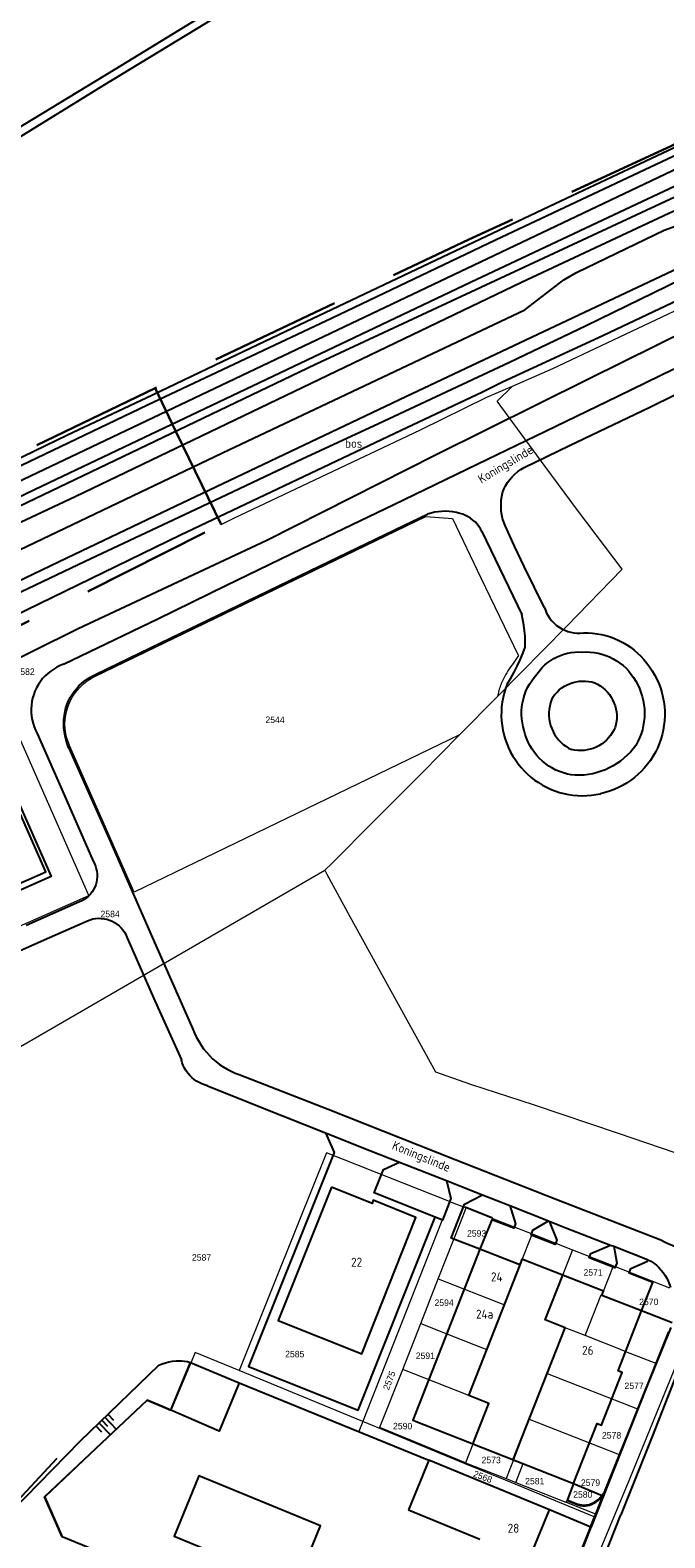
# Model space of a CAD drawing. Header units: metres. Extents: x 233874 to 239264, y 443832 to 448222.
# Tile 139 of 195: x 236798 to 236975, y 445912 to 446332. Entities that reach past the tile are written whole.
import ezdxf
from ezdxf.enums import TextEntityAlignment as Align

# ---------------------------------------------------------------- set-up
doc = ezdxf.new("R2010")
doc.units = ezdxf.units.M
doc.header["$MEASUREMENT"] = 0
doc.linetypes.add('DGN3', pattern=[54.868356, 36.578904, -18.289452])
for name, color, linetype in [('CULTUURAANDUIDING', 253, 'Continuous'), ('Goud-kadastrale grenzen', 13, 'Continuous'), ('HOOFDGEBOUW', 4, 'Continuous'), ('HUISNUMMER', 253, 'Continuous'), ('INSTEEKSLOOT', 153, 'Continuous'), ('KANTVERH', 253, 'Continuous'), ('KNTGESLVERH', 253, 'Continuous'), ('MUUR', 253, 'Continuous'), ('OVERVBOUW', 253, 'Continuous'), ('OVLIJNOBJ', 253, 'Continuous'), ('RASTER', 253, 'Continuous'), ('STRAATNAAM', 253, 'Continuous'), ('TALUD', 253, 'Continuous'), ('TALUDLIJN', 253, 'Continuous'), ('TUSSENMUUR', 253, 'Continuous')]:
    doc.layers.add(name, color=color, linetype=linetype)
for name, color, linetype, lineweight in [('G01 kadestrale perceelsgrens', 73, 'Continuous', 0), ('G02 kadestrale sectiegrens', 73, 'DGN3', 30), ('Z01 perceelnummer', 73, 'Continuous', 13)]:
    doc.layers.add(name, color=color, linetype=linetype, lineweight=lineweight)
doc.styles.get("Standard").update_dxf_attribs({"font": 'iso.shx'})
doc.styles.add('Styledgn001', font='dgn001.shx')

# ---------------------------------------------------------------- blocks, each defined once
blk = doc.blocks.new('TA', base_point=(75009.5, 300012))
for p, q in [((75009.5, 300012.5), (75010, 300012.5)), ((75009.5, 300012.25), (75010.5, 300012.25)), ((75009.5, 300012), (75010, 300012)), ((75009.5, 300011.75), (75010.5, 300011.75)), ((75009.5, 300011.5), (75010, 300011.5))]:
    blk.add_line(p, q)
blk = doc.blocks.new('A$C1532452F')
at = {"layer": 'G01 kadestrale perceelsgrens'}
for p, q in [((236928.682, 446228.766), (236932.99, 446233.016)), ((236838.356, 446219.946), (236839.11, 446220.34)), ((236816.518, 446152.083), (236908.85, 446196.67)), ((236934.572, 446158.063), (236934.657, 446157.886)), ((236815.54, 446151.566), (236816.518, 446152.083)), ((236809.458, 446132.893), (236809.142, 446133.667)), ((236880.633, 446098.113), (236882.555, 446099.949)), ((236758.547, 446027.517), (236880.633, 446098.113)), ((236887.594, 446085.231), (236911.528, 446041.916)), ((236881.113, 446019.362), (236873.337, 446000)), ((236915.397, 446005.84), (236881.113, 446019.362)), ((236915.397, 446005.84), (236913.099, 446000)), ((236915.397, 446005.84), (236920.052, 446004.014)), ((236918.473, 446000), (236920.052, 446004.014)), ((236920.052, 446004.014), (236930.284, 446000)), ((236873.337, 446000), (236856.745, 445958.687)), ((236912.275, 445984.249), (236918.473, 446000)), ((236930.284, 446000), (236938.41, 445996.812)), ((236938.41, 445996.812), (236949.739, 445992.368)), ((236949.739, 445992.368), (236961.157, 445987.889)), ((236958.378, 445980.819), (236961.157, 445987.889)), ((236961.157, 445987.889), (236976.775, 445981.762)), ((236907.38, 445971.807), (236912.275, 445984.249)), ((236912.275, 445984.249), (236930.705, 445977.001)), ((236930.705, 445977.001), (236925.813, 445964.571)), ((236953.225, 445968.447), (236957.66, 445979.762)), ((236902.35, 445959.023), (236907.38, 445971.807)), ((236947.654, 445970.618), (236942.658, 445957.892)), ((236953.225, 445968.447), (236947.654, 445970.618)), ((236964.518, 445964.046), (236953.225, 445968.447)), ((236972.923, 445960.752), (236976.484, 445969.625)), ((236925.813, 445964.571), (236920.776, 445951.773)), ((236856.745, 445958.687), (236844.521, 445963.712)), ((236964.518, 445964.046), (236972.923, 445960.752)), ((236967.811, 445948.017), (236972.923, 445960.752)), ((236891.261, 445944.497), (236856.745, 445958.687)), ((236920.776, 445951.773), (236902.35, 445959.023)), ((236942.658, 445957.892), (236937.652, 445945.14)), ((236942.658, 445957.892), (236967.811, 445948.017)), ((236920.776, 445951.773), (236926.411, 445949.556)), ((236926.411, 445949.556), (236919.908, 445933.037)), ((236891.261, 445944.497), (236890.163, 445941.705)), ((236919.801, 445932.764), (236891.261, 445944.497)), ((236937.652, 445945.14), (236933.216, 445933.84)), ((236937.652, 445945.14), (236962.708, 445935.303)), ((236954.641, 445915.197), (236890.163, 445941.705)), ((236958.542, 445924.921), (236962.708, 445935.303)), ((236930.989, 445928.165), (236919.801, 445932.764)), ((236919.908, 445933.037), (236931.166, 445928.618)), ((236933.216, 445933.84), (236931.166, 445928.618)), ((236933.216, 445933.84), (236935.937, 445932.772)), ((236933.878, 445927.553), (236935.937, 445932.772)), ((236955.758, 445917.982), (236930.989, 445928.165)), ((236931.166, 445928.618), (236933.878, 445927.553)), ((236933.878, 445927.553), (236947.869, 445922.055)), ((236948.214, 445922.673), (236947.869, 445922.055)), ((236956.098, 445918.83), (236958.542, 445924.921)), ((236947.869, 445922.055), (236947.971, 445922.021)), ((236947.971, 445922.021), (236956.098, 445918.83)), ((236954.641, 445915.197), (236955.758, 445917.982)), ((236955.758, 445917.982), (236956.098, 445918.83)), ((236954.641, 445915.197), (236941.189, 445881.675))]:
    blk.add_line(p, q, dxfattribs=at)
at = {"layer": 'G01 kadestrale perceelsgrens', "flags": 128}
for points in [[(236839.11, 446220.34), (236878.076, 446238.984), (237000, 446295.78), (237000.545, 446296.034), (237027.865, 446308.967), (237053.088, 446320.947), (237088.223, 446337.184), (237106.888, 446345.475)], [(236932.99, 446233.016), (236944.187, 446237.869), (236988.29, 446258.727), (237000, 446264.282), (237004.648, 446266.488), (237025.926, 446276.355)], [(236851.782, 446194.456), (236855.312, 446196.157), (236907.285, 446220.825), (236925.818, 446229.907), (236932.99, 446233.016)], [(236963.506, 446181.939), (236951.399, 446198.094), (236942.065, 446210.59), (236928.682, 446228.766)], [(236389.621, 446000), (236394.594, 446002.56), (236417.433, 446014.369), (236479.709, 446044.945), (236535.146, 446072.132), (236671.665, 446139.442), (236797.763, 446200.557), (236838.356, 446219.946)], [(236908.85, 446196.67), (236916.198, 446196.098), (236924.172, 446179.616), (236934.572, 446158.063)], [(236928.763, 446146.501), (236948.025, 446166.005), (236963.506, 446181.939)], [(236934.657, 446157.886), (236933.302, 446156.027), (236932.01, 446154.189)], [(236918.177, 446135.808), (236928.711, 446146.449), (236928.763, 446146.501)], [(236780.759, 446075.987), (236814.859, 446091.098), (236791.491, 446144.096)], [(236918.177, 446135.808), (236827.483, 446092.039), (236809.458, 446132.893)], [(236882.555, 446099.949), (236894.438, 446111.851), (236907.563, 446125.085), (236918.177, 446135.808)], [(236880.633, 446098.113), (236881.212, 446096.963), (236887.594, 446085.231)], [(236911.528, 446041.916), (236914.361, 446040.948), (236921.508, 446038.428), (236938.766, 446032.842), (236962.47, 446024.817), (236986.089, 446016.731), (236987.811, 446016.161)], [(236913.099, 446000), (236891.364, 445944.759), (236891.261, 445944.497)], [(236938.41, 445996.812), (236935.189, 445988.641), (236935.273, 445988.608), (236930.705, 445977.001)], [(236949.739, 445992.368), (236942.063, 445972.813), (236947.654, 445970.618)], [(236957.66, 445979.762), (236957.922, 445979.659), (236958.378, 445980.819)], [(236984.72, 445975.21), (236979.797, 445963.234), (236965.569, 445928.409), (236948.432, 445887.09), (236941.079, 445869.227)], [(236907.38, 445971.807), (236914.654, 445968.951), (236922.151, 445966.008), (236925.813, 445964.571)], [(236844.521, 445963.712), (236837.807, 445947.741), (236835.663, 445948.648), (236831.216, 445950.531), (236802.633, 445923.522), (236807.527, 445912.463), (236819.144, 445907.667), (236820.442, 445907.143), (236818.037, 445901.39), (236930.555, 445855.175)], [(236919.908, 445933.037), (236903.242, 445939.881), (236895.99, 445942.859), (236896.017, 445942.928), (236902.35, 445959.023)], [(236962.708, 445935.303), (236965.272, 445941.691), (236967.811, 445948.017)], [(236958.542, 445924.921), (236957.438, 445923.427), (236956.917, 445922.913), (236955.726, 445921.993), (236954.315, 445921.373), (236952.766, 445921.159), (236951.27, 445921.439), (236948.214, 445922.673)]]:
    blk.add_lwpolyline(points, dxfattribs=at)
blk.add_lwpolyline([(236809.142, 446133.667, -0.3665668), (236815.54, 446151.566)], format="xyb", dxfattribs=at)
at = {"layer": 'G01 kadestrale perceelsgrens'}
for centre, major_axis, end_param in [((236955.486, 446139.148), (-23.476, 15.041), 0.1798517), ((236946.901, 446143.034), (-17.203, 6.713), 0.1831812)]:
    blk.add_ellipse(centre, major_axis=major_axis, ratio=1, start_param=0, end_param=end_param, dxfattribs=at)
at = {"layer": 'G02 kadestrale sectiegrens'}
for p, q in [((236833.297, 446232.401), (236839.11, 446220.34)), ((236839.11, 446220.34), (236851.782, 446194.456)), ((236716.432, 446126.569), (236851.782, 446194.456))]:
    blk.add_line(p, q, dxfattribs=at)
at = {"layer": 'G02 kadestrale sectiegrens', "flags": 128}
for points in [[(237074.155, 446359.165), (237074.981, 446357.265), (237036.679, 446329.271), (236977.132, 446299.824), (236920.804, 446273.854), (236833.297, 446232.401)], [(236833.297, 446232.401), (236774.558, 446204.197), (236708.716, 446172.488)]]:
    blk.add_lwpolyline(points, dxfattribs=at)
at = {"layer": 'G01 kadestrale perceelsgrens', "style": 'Styledgn001'}
for s, rotation, p in [('2575', 68.85087, (236898.611, 445955.942)), ('2568', 339.31647, (236924.685, 445929.113))]:
    blk.add_text(s, height=1.8, rotation=rotation, dxfattribs=at).set_placement(p, align=Align.MIDDLE_CENTER)
at = {"layer": 'Z01 perceelnummer', "linetype": 'Continuous', "lineweight": 13, "style": 'Styledgn001'}
for s, p in [('2582', (236797.074, 446153.426)), ('2544', (236866.765, 446140.029)), ('2584', (236820.783, 446085.908)), ('2593', (236922.961, 445996.913)), ('2587', (236846.267, 445990.222)), ('2571', (236955.443, 445986.052)), ('2594', (236913.895, 445977.619)), ('2570', (236970.955, 445977.84)), ('2585', (236872.26, 445963.301)), ('2591', (236908.67, 445962.836)), ('2577', (236966.879, 445954.456)), ('2590', (236902.342, 445943.232)), ('2578', (236960.597, 445940.658)), ('2573', (236927.027, 445933.783)), ('2581', (236939.179, 445927.89)), ('2579', (236954.728, 445927.478)), ('2580', (236952.566, 445924.183))]:
    blk.add_text(s, height=1.8, dxfattribs=at).set_placement(p, align=Align.MIDDLE_CENTER)

msp = doc.modelspace()

# ---------------------------------------------------------------- linework, layer by layer
at = {"layer": 'HOOFDGEBOUW'}
for p, q in [((236909.6, 445933.72), (236903.93, 445919.93)), ((236943.27, 445919.87), (236909.6, 445933.72)), ((236903.93, 445919.93), (236923.9, 445911.72)), ((236926.3, 445878.58), (236943.27, 445919.87))]:
    msp.add_line(p, q, dxfattribs=at)
for points in [[(236793.91, 446120.05), (236793.12, 446119.7), (236786.52, 446134.68), (236769.97, 446127.38), (236786.3, 446090.38), (236802.83, 446097.68), (236794.66, 446116.22), (236795.45, 446116.56)], [(236882.51, 446009.81), (236867.68, 445972.66), (236890.94, 445963.38), (236906, 446001.37), (236894.15, 446006.14), (236893.8, 446005.28), (236882.51, 446009.81)], [(236923.9, 445992.5), (236905.19, 445944.84), (236950.02, 445927.24)], [(236968.94, 445975.34), (236957.92, 445979.66), (236958.38, 445980.82), (236935.62, 445989.77), (236934.98, 445988.14), (236923.9, 445992.5)], [(236950.02, 445927.24), (236956.6, 445943.92), (236957.76, 445943.47), (236963.57, 445958.19), (236962.4, 445958.65), (236968.94, 445975.34)], [(236837.73, 445947.7), (236843.21, 445960.95), (236856.79, 445955.33), (236851.2, 445941.82), (236837.73, 445947.7)], [(236872.52, 445898.58), (236879.44, 445915.44), (236845.55, 445929.38), (236838.62, 445912.52), (236872.52, 445898.58)]]:
    msp.add_lwpolyline(points, dxfattribs=at)
at = {"layer": 'INSTEEKSLOOT'}
for points in [[(236897.73, 446366.49), (236891.25, 446363.53), (236877.6, 446355.19), (236822.06, 446321.23), (236788.67, 446300.98), (236725.57, 446262.9), (236697.1, 446245.51)], [(236698.18, 446243.22), (236710.31, 446250.69), (236736.66, 446266.83), (236765.37, 446284.17), (236795.5, 446302.36), (236818.82, 446316.74), (236847.51, 446334.13), (236877.98, 446353), (236890.42, 446360.67), (236894.63, 446363.67), (236897.73, 446366.49)], [(237088.22, 446337.18), (237053.09, 446320.95), (237027.86, 446308.97), (237000.55, 446296.03), (237000, 446295.78), (236878.08, 446238.98), (236766.28, 446185.49), (236736.37, 446170.92), (236700.16, 446153.43), (236700.19, 446152.53), (236700.75, 446151.81), (236701.78, 446151.11), (236702.94, 446151.17), (236704.25, 446151.67), (236705.11, 446152.18), (236713.77, 446156.65), (236748.62, 446172.95), (236811.05, 446202.21), (236935.49, 446261.92), (236976.55, 446281.17), (237000, 446291.53), (237004.17, 446293.37), (237035.47, 446309.75), (237101.97, 446340.11)], [(236720.24, 446176.91), (236727.07, 446180.13), (236750.53, 446191.58), (236775.24, 446203.2), (236808.72, 446219.33), (236832.63, 446230.53), (236852, 446239.84), (236871.71, 446249.21), (236913.49, 446269.05), (236944.86, 446283.85), (236965.38, 446293.48), (237000, 446309.82), (237006.29, 446312.79), (237018.58, 446318.48), (237036.95, 446327), (237037.72, 446326.74), (237037.93, 446324.92)], [(237037.93, 446324.92), (237025.38, 446319.11), (237000, 446307.35), (236993.76, 446304.47), (236928.27, 446273.61), (236882.65, 446251.94), (236831.19, 446227.69), (236773.84, 446200.31), (236736.32, 446182.32), (236721.17, 446174.91)], [(237081.75, 446302.88), (237088.61, 446306.17), (237101.09, 446311.58), (237102.26, 446312.05), (237102.98, 446312.86), (237103.2, 446313.76), (237102.52, 446314.7), (237102.01, 446314.84), (237099.4, 446313.76), (237065.93, 446298.72), (237033.12, 446282.87), (237026.53, 446279.6), (237013.8, 446273.28), (237000, 446266.78), (236958.31, 446247.12), (236930.23, 446234.09), (236924.64, 446231.32), (236901.93, 446220.59), (236840.42, 446191.44), (236783.04, 446163.6), (236768.6, 446156.7), (236727.68, 446137.19), (236715.56, 446131.34)], [(236738.1, 446046.47), (236731.36, 446062.55), (236719.85, 446090.51), (236713.76, 446104.02), (236710.8, 446109.27), (236708.04, 446113.29), (236712.79, 446116.19), (236722.93, 446121.75), (236740.76, 446130.83), (236767.87, 446143.8), (236786.53, 446152.92), (236811.83, 446165.43), (236864.45, 446190.08), (236911.52, 446213.88), (236954.16, 446235.03), (237010.85, 446263.09)]]:
    msp.add_lwpolyline(points, dxfattribs=at)
at = {"layer": 'KANTVERH'}
for p, q in [((237047.49, 446326.25), (236693.11, 446157.84)), ((236962.33, 446230.19), (236978, 446237.8)), ((236971.22, 446227.15), (236994.27, 446238.45)), ((236942.16, 446220.41), (236962.33, 446230.19)), ((236948.87, 446216.45), (236971.22, 446227.15)), ((236926.02, 446212.62), (236942.16, 446220.41)), ((236936.19, 446210.34), (236948.87, 446216.45)), ((236899.86, 446200.01), (236926.02, 446212.62)), ((236874.1, 446187.63), (236899.86, 446200.01)), ((236902.69, 446194.12), (236909.29, 446197.27)), ((236879.14, 446182.78), (236902.69, 446194.12)), ((236924.44, 446192.51), (236935.54, 446169.34)), ((236853.23, 446177.53), (236874.1, 446187.63)), ((236859.15, 446173.18), (236879.14, 446182.78)), ((236834.09, 446168.16), (236853.23, 446177.53)), ((236834.92, 446161.48), (236859.15, 446173.18)), ((236807.81, 446155.5), (236834.09, 446168.16)), ((236817.1, 446152.78), (236834.92, 446161.48)), ((236938.99, 446151.8), (236941.27, 446154.58)), ((236800.46, 446136.18), (236807.33, 446120.62)), ((236809.28, 446132.14), (236820.75, 446106.22)), ((236807.33, 446120.62), (236816.05, 446100.63)), ((236820.75, 446106.22), (236832.16, 446080.33)), ((236812.24, 446089.29), (236797.37, 446082.73)), ((236803.92, 446079.38), (236813.79, 446083.7)), ((236783.77, 446070.44), (236803.92, 446079.38)), ((236825.48, 446079.45), (236833.27, 446061.73)), ((236832.16, 446080.33), (236843.88, 446053.83)), ((236833.27, 446061.73), (236840.65, 446045.27)), ((236856.8, 446041.15), (236881.56, 446031.49)), ((236847.92, 446038.04), (236869.11, 446029.55)), ((236881.56, 446031.49), (236917.01, 446017.51)), ((236869.11, 446029.55), (236880.84, 446024.91)), ((236880.84, 446024.91), (236893.23, 446020)), ((236893.23, 446020), (236901.5, 446016.76)), ((236901.5, 446016.76), (236914.55, 446011.65)), ((236917.01, 446017.51), (236944.91, 446006.58)), ((236914.55, 446011.65), (236918.3, 446010.18)), ((236918.3, 446010.18), (236924.57, 446007.71)), ((236924.57, 446007.71), (236932.27, 446004.67)), ((236944.91, 446006.58), (236974.35, 445995.1)), ((236932.27, 446004.67), (236943.04, 446000.41)), ((236943.04, 446000.41), (236943.18, 446000.36)), ((236943.18, 446000.36), (236947.86, 445998.51)), ((236947.86, 445998.51), (236960.33, 445993.67)), ((236960.33, 445993.67), (236961.2, 445993.33)), ((236961.2, 445993.33), (236970.59, 445989.68)), ((236970.59, 445989.68), (236970.75, 445989.6)), ((236977.5, 445971.99), (236968.94, 445975.34)), ((236977.09, 445970.75), (236970.56, 445954.51)), ((236980.66, 445962.61), (236971.95, 445940.38)), ((236970.56, 445954.51), (236963.2, 445936.08)), ((236971.95, 445940.38), (236963.21, 445918.49)), ((236963.2, 445936.08), (236954.87, 445915.21)), ((236950.02, 445927.24), (236957.97, 445923.93)), ((236954.83, 445915.12), (236943.27, 445919.87)), ((236950.64, 445886.98), (236963.21, 445918.49)), ((236954.83, 445915.12), (236944.61, 445889.37)), ((236954.87, 445915.21), (236954.83, 445915.12))]:
    msp.add_line(p, q, dxfattribs=at)
for points in [[(236500.25, 446058.02), (236504.01, 446059.92), (236514.32, 446065.05), (236544.55, 446080.25), (236573.83, 446094.67), (236608.21, 446111.55), (236640.14, 446127.2), (236667.84, 446140.54), (236688.29, 446150.76), (236724.89, 446168.28), (236744.01, 446177.55), (236801.79, 446205.23), (236885.14, 446244.75), (236921.25, 446261.97), (236967.67, 446283.81), (236999.17, 446298.53), (237000, 446298.92), (237025.45, 446310.8), (237048.17, 446321.5), (237070.17, 446331.86), (237083.3, 446338.07), (237101.73, 446346.93), (237105.35, 446348.75)], [(236735.67, 446158.58), (236774.58, 446177.39), (236852.1, 446214.38), (236920.86, 446246.86), (236936.44, 446254.24), (236947.32, 446262.57), (236950.77, 446264.66), (236967.36, 446272.59), (236975.3, 446276.41), (236980.64, 446278.43), (236986.73, 446280.38), (237000, 446284.87), (237003.23, 446285.96), (237005.46, 446286.71), (237009.85, 446288.81), (237027.19, 446296.82), (237065.41, 446314.81), (237096.61, 446329.45), (237108.97, 446335.28), (237111.13, 446336.42)], [(236903.27, 446230.07), (236940.07, 446247.44), (236982.42, 446267.42), (237000, 446275.68), (237004.35, 446277.73), (237032.47, 446290.88), (237075.04, 446310.74), (237110.7, 446327.53), (237114.41, 446329.42)], [(236504.61, 446036.69), (236576.53, 446072.51), (236643.68, 446105.33), (236689.84, 446127.71), (236714.37, 446139.63), (236716.7, 446140.66), (236719.28, 446141.7), (236732.47, 446146.2), (236742.06, 446149.62), (236745.78, 446151.02), (236755.04, 446155.42), (236767.29, 446161.2), (236770.71, 446163.07), (236772.06, 446163.9), (236775.82, 446166.68), (236781.39, 446171.18), (236783.9, 446173.14), (236786.02, 446174.39), (236790.03, 446176.27), (236808.75, 446185.13), (236835.21, 446197.73), (236903.27, 446230.07)], [(236930.54, 446204.28), (236931.03, 446205.21), (236931.59, 446206.09), (236932.22, 446206.94), (236932.91, 446207.73), (236933.65, 446208.48), (236934.45, 446209.16), (236935.3, 446209.78), (236936.19, 446210.34)], [(236930.89, 446194.14), (236930.52, 446195.1), (236930.22, 446196.1), (236929.99, 446197.11), (236929.84, 446198.14), (236929.77, 446199.17), (236929.77, 446200.21), (236929.85, 446201.24), (236930, 446202.27), (236930.23, 446203.28), (236930.54, 446204.28)], [(236918.32, 446197.52), (236917.33, 446197.77), (236916.33, 446197.96), (236915.31, 446198.07), (236914.29, 446198.11), (236913.27, 446198.08), (236912.26, 446197.98), (236911.25, 446197.82), (236910.26, 446197.58), (236909.29, 446197.27)], [(236924.44, 446192.51), (236924.05, 446193.23), (236923.6, 446193.91), (236923.09, 446194.55), (236922.53, 446195.14), (236921.92, 446195.68), (236921.27, 446196.17), (236920.58, 446196.6), (236919.85, 446196.97), (236919.09, 446197.28), (236918.32, 446197.52)], [(236941.84, 446171.4), (236939, 446177.03), (236936.23, 446182.7), (236933.52, 446188.4), (236930.89, 446194.14)], [(236941.84, 446171.4), (236942.13, 446170.56), (236942.49, 446169.75), (236942.92, 446168.97), (236943.42, 446168.23), (236943.98, 446167.55), (236944.59, 446166.91), (236945.27, 446166.33), (236945.99, 446165.81), (236946.75, 446165.36), (236947.55, 446164.97), (236948.38, 446164.66), (236949.23, 446164.43), (236950.11, 446164.26), (236950.99, 446164.18), (236951.88, 446164.17), (236952.76, 446164.25)], [(236936.51, 446160.25), (236936.53, 446161.78), (236936.48, 446163.31), (236936.35, 446164.83), (236936.15, 446166.35), (236935.88, 446167.85), (236935.54, 446169.34)], [(236952.76, 446164.25), (236954.03, 446164.24), (236955.3, 446164.16), (236956.56, 446164.01), (236957.81, 446163.78), (236959.04, 446163.48), (236960.25, 446163.11), (236961.44, 446162.67), (236962.6, 446162.15), (236963.73, 446161.57), (236964.82, 446160.93), (236965.88, 446160.22), (236966.88, 446159.45), (236967.84, 446158.62), (236968.76, 446157.73), (236969.61, 446156.8), (236970.41, 446155.81)], [(236931.51, 446149.95), (236932.5, 446151.59), (236933.42, 446153.26), (236934.29, 446154.97), (236935.09, 446156.7), (236935.83, 446158.47), (236936.51, 446160.25)], [(236941.27, 446154.58), (236942.01, 446155.29), (236942.79, 446155.96), (236943.62, 446156.56), (236944.49, 446157.1), (236945.4, 446157.57), (236946.34, 446157.97), (236947.31, 446158.31), (236948.3, 446158.57), (236949.31, 446158.76), (236950.33, 446158.87), (236951.36, 446158.91), (236952.38, 446158.88)], [(236952.38, 446158.88), (236953.5, 446158.92), (236954.62, 446158.88), (236955.73, 446158.76), (236956.84, 446158.57), (236957.92, 446158.29), (236958.99, 446157.94), (236960.02, 446157.52), (236961.03, 446157.02), (236961.99, 446156.46), (236962.92, 446155.82), (236963.79, 446155.12), (236964.62, 446154.37), (236965.39, 446153.55), (236966.1, 446152.68), (236966.74, 446151.77), (236967.32, 446150.81)], [(236807.81, 446155.5), (236806.86, 446155.13), (236805.94, 446154.68), (236805.05, 446154.17), (236804.21, 446153.59), (236803.41, 446152.95), (236802.67, 446152.25), (236801.97, 446151.49), (236801.34, 446150.69), (236800.77, 446149.84), (236800.27, 446148.95), (236799.83, 446148.03), (236799.47, 446147.07), (236799.18, 446146.09), (236798.96, 446145.09), (236798.83, 446144.08), (236798.76, 446143.05), (236798.78, 446142.03), (236798.87, 446141.01), (236799.04, 446140.01), (236799.29, 446139.01), (236799.61, 446138.04), (236800, 446137.09), (236800.46, 446136.18)], [(236970.41, 446155.81), (236971.21, 446154.76), (236971.94, 446153.66), (236972.61, 446152.52), (236973.2, 446151.34), (236973.74, 446150.13), (236974.2, 446148.89), (236974.58, 446147.63), (236974.9, 446146.34), (236975.14, 446145.04), (236975.31, 446143.73), (236975.4, 446142.41), (236975.41, 446141.09), (236975.35, 446139.77), (236975.21, 446138.46), (236974.99, 446137.15), (236974.7, 446135.86), (236974.34, 446134.59)], [(236808.21, 446142.4), (236808.47, 446143.38), (236808.8, 446144.34), (236809.19, 446145.28), (236809.64, 446146.19), (236810.16, 446147.06), (236810.74, 446147.9), (236811.37, 446148.69), (236812.06, 446149.44), (236812.79, 446150.14), (236813.58, 446150.78), (236814.4, 446151.38), (236815.27, 446151.91), (236816.17, 446152.38), (236817.1, 446152.78)], [(236931.51, 446149.95), (236931.05, 446148.73), (236930.67, 446147.48), (236930.36, 446146.22), (236930.12, 446144.94), (236929.95, 446143.64), (236929.86, 446142.34), (236929.85, 446141.04), (236929.92, 446139.74), (236930.06, 446138.45), (236930.27, 446137.16), (236930.56, 446135.89), (236930.93, 446134.64), (236931.36, 446133.41), (236931.87, 446132.21), (236932.45, 446131.04), (236933.09, 446129.91), (236933.8, 446128.82), (236934.57, 446127.77)], [(236936.25, 446137.01), (236935.95, 446138.09), (236935.72, 446139.18), (236935.58, 446140.29), (236935.51, 446141.41), (236935.52, 446142.53), (236935.61, 446143.64), (236935.77, 446144.75), (236936.01, 446145.84), (236936.33, 446146.91), (236936.72, 446147.96), (236937.19, 446148.98), (236937.72, 446149.96), (236938.33, 446150.9), (236938.99, 446151.8)], [(236967.32, 446150.81), (236967.89, 446149.78), (236968.38, 446148.72), (236968.8, 446147.62), (236969.15, 446146.5), (236969.42, 446145.36), (236969.62, 446144.2), (236969.74, 446143.03), (236969.78, 446141.86), (236969.75, 446140.69), (236969.63, 446139.52), (236969.44, 446138.36), (236969.18, 446137.22), (236968.83, 446136.09), (236968.42, 446135), (236967.93, 446133.93), (236967.37, 446132.9)], [(236809.28, 446132.14), (236808.85, 446133.22), (236808.5, 446134.33), (236808.22, 446135.46), (236808.02, 446136.61), (236807.9, 446137.77), (236807.86, 446138.93), (236807.9, 446140.09), (236808.02, 446141.25), (236808.21, 446142.4)], [(236950.48, 446124.55), (236949.37, 446124.69), (236948.27, 446124.91), (236947.18, 446125.21), (236946.12, 446125.58), (236945.09, 446126.02), (236944.09, 446126.54), (236943.13, 446127.12), (236942.22, 446127.77), (236941.35, 446128.48), (236940.53, 446129.24), (236939.77, 446130.07), (236939.06, 446130.94), (236938.42, 446131.86), (236937.84, 446132.83), (236937.34, 446133.83), (236936.9, 446134.86), (236936.54, 446135.93), (236936.25, 446137.01)], [(236967.37, 446132.9), (236966.63, 446131.92), (236965.83, 446130.99), (236964.97, 446130.12), (236964.06, 446129.29), (236963.1, 446128.53), (236962.1, 446127.83), (236961.05, 446127.18), (236959.97, 446126.61), (236958.86, 446126.1), (236957.71, 446125.66), (236956.54, 446125.29), (236955.35, 446124.99), (236954.15, 446124.77), (236952.93, 446124.62), (236951.71, 446124.55), (236950.48, 446124.55)], [(236974.34, 446134.59), (236973.9, 446133.35), (236973.38, 446132.14), (236972.8, 446130.96), (236972.14, 446129.82), (236971.43, 446128.71), (236970.65, 446127.65), (236969.81, 446126.64), (236968.91, 446125.67), (236967.95, 446124.76), (236966.95, 446123.91), (236965.9, 446123.11), (236964.8, 446122.38), (236963.67, 446121.72), (236962.49, 446121.12), (236961.29, 446120.59), (236960.05, 446120.13), (236958.79, 446119.74), (236957.51, 446119.42)], [(236934.57, 446127.77), (236935.37, 446126.76), (236936.24, 446125.8), (236937.15, 446124.89), (236938.12, 446124.04), (236939.14, 446123.24), (236940.2, 446122.51), (236941.3, 446121.83), (236942.44, 446121.22), (236943.61, 446120.68), (236944.81, 446120.2), (236946.03, 446119.79), (236947.28, 446119.46), (236948.54, 446119.2), (236949.82, 446119.01), (236951.1, 446118.89), (236952.39, 446118.85), (236953.68, 446118.88), (236954.97, 446118.99), (236956.25, 446119.17), (236957.51, 446119.42)], [(236816.05, 446100.63), (236816.41, 446099.96), (236816.7, 446099.27), (236816.92, 446098.54), (236817.08, 446097.81), (236817.16, 446097.06), (236817.17, 446096.3), (236817.1, 446095.55), (236816.97, 446094.81), (236816.76, 446094.08), (236816.48, 446093.38), (236816.14, 446092.71), (236815.74, 446092.07), (236815.28, 446091.47), (236814.76, 446090.92), (236814.19, 446090.43), (236813.58, 446089.99), (236812.93, 446089.61), (236812.24, 446089.29)], [(236813.79, 446083.7), (236814.49, 446084.04), (236815.22, 446084.32), (236815.98, 446084.52), (236816.75, 446084.65), (236817.52, 446084.71), (236818.31, 446084.69), (236819.08, 446084.6), (236819.85, 446084.44), (236820.59, 446084.21), (236821.31, 446083.91), (236822, 446083.54), (236822.65, 446083.11), (236823.26, 446082.62), (236823.82, 446082.07), (236824.33, 446081.48), (236824.78, 446080.84), (236825.16, 446080.16), (236825.48, 446079.45)], [(236843.88, 446053.83), (236844.35, 446052.67), (236844.88, 446051.54), (236845.47, 446050.45), (236846.13, 446049.39), (236846.86, 446048.37), (236847.64, 446047.4), (236848.47, 446046.47), (236849.36, 446045.6), (236850.3, 446044.78), (236851.29, 446044.02), (236852.32, 446043.32), (236853.39, 446042.67), (236854.49, 446042.1), (236855.63, 446041.59), (236856.8, 446041.15)], [(236847.92, 446038.04), (236847.12, 446038.27), (236846.34, 446038.56), (236845.6, 446038.92), (236844.88, 446039.34), (236844.2, 446039.81), (236843.57, 446040.34), (236842.98, 446040.93), (236842.44, 446041.56), (236841.96, 446042.24), (236841.54, 446042.95), (236841.18, 446043.7), (236840.88, 446044.47), (236840.65, 446045.27)], [(236914.55, 446011.65), (236915.82, 446006.66), (236913.44, 446000.61), (236911.41, 446001.42)], [(236923.9, 445992.5), (236915.91, 445995.63), (236919.57, 446005.06), (236924.57, 446007.71)], [(236932.27, 446004.67), (236933.85, 445999.58), (236933.34, 445998.34), (236927.18, 446000.72), (236923.9, 445992.5)], [(236943.18, 446000.36), (236945.36, 445995.05), (236944.89, 445993.79), (236938.15, 445996.44), (236938.68, 445997.79), (236943.04, 446000.41)], [(236961.2, 445993.33), (236962.06, 445988.66), (236961.52, 445987.35), (236954.39, 445990.15), (236954.84, 445991.28), (236960.33, 445993.67)], [(236974.35, 445995.1), (236975.52, 445994.49), (236976.73, 445993.95), (236977.96, 445993.48), (236979.22, 445993.08), (236980.49, 445992.74), (236981.79, 445992.48), (236983.1, 445992.29), (236984.41, 445992.17), (236985.73, 445992.12), (236987.05, 445992.15), (236988.37, 445992.24), (236989.68, 445992.42), (236990.98, 445992.66), (236992.26, 445992.97), (236993.53, 445993.35), (236994.77, 445993.81), (236995.98, 445994.33), (236997.17, 445994.91), (236998.32, 445995.56)], [(236968.94, 445975.34), (236972.06, 445983.24), (236965.48, 445985.8), (236965.98, 445987.16), (236970.63, 445989.19), (236970.75, 445989.6)], [(236970.75, 445989.6), (236971.56, 445989.14), (236972.34, 445988.61), (236973.08, 445988.03), (236973.77, 445987.4), (236974.41, 445986.72), (236974.99, 445985.99), (236975.53, 445985.22), (236976, 445984.41), (236976.41, 445983.57), (236976.76, 445982.71), (236977.05, 445981.81)], [(236950.02, 445927.24), (236948.19, 445922.5), (236951.3, 445921.26)], [(236951.3, 445921.26), (236951.92, 445921.12), (236952.57, 445921.04), (236953.21, 445921.03), (236953.85, 445921.1), (236954.48, 445921.24), (236955.09, 445921.44), (236955.68, 445921.72), (236956.23, 445922.05), (236956.74, 445922.45), (236957.2, 445922.89), (236957.61, 445923.39), (236957.97, 445923.93)]]:
    msp.add_lwpolyline(points, dxfattribs=at)
at = {"layer": 'KNTGESLVERH'}
for points in [[(236880.84, 446024.91), (236883.22, 446019.48), (236859.4, 445959.8), (236889.93, 445947.63), (236911.41, 446001.42)], [(236911.41, 446001.42), (236894.43, 446008.24), (236897.03, 446014.73), (236901.5, 446016.76)]]:
    msp.add_lwpolyline(points, dxfattribs=at)
at = {"layer": 'MUUR'}
msp.add_lwpolyline([(236820.36, 445907.07), (236807.42, 445912.4), (236802.49, 445923.49), (236831.11, 445950.48), (236835.54, 445948.62), (236837.73, 445947.7)], dxfattribs=at)
at = {"layer": 'OVERVBOUW'}
msp.add_lwpolyline([(236795.45, 446116.56), (236804.35, 446096.37), (236786.19, 446088.36), (236768.43, 446128.66), (236786.58, 446136.68), (236793.91, 446120.05)], dxfattribs=at)
at = {"layer": 'OVLIJNOBJ'}
msp.add_line((236777.42, 445903.69), (236806.06, 445934.29), dxfattribs=at)
for points in [[(236768.6, 446156.7), (236777.45, 446166.06), (236785.88, 446170.97), (236813.78, 446184.26), (236844.72, 446198.72), (236874.33, 446212.74), (236895.6, 446222.55), (236932.1, 446239.63), (236953.51, 446249.88), (236979.79, 446262.65), (237000, 446271.88), (237010.51, 446276.68), (237022.27, 446282.23), (237025.9, 446280.55), (237026.53, 446279.6)], [(236793.38, 445919.55), (236812.39, 445939.04), (236834.34, 445960.2)], [(236834.34, 445960.2), (236835.26, 445960.58), (236836.21, 445960.9), (236837.17, 445961.14), (236838.16, 445961.32), (236839.15, 445961.43)], [(236839.15, 445961.43), (236839.95, 445961.46), (236840.75, 445961.42), (236841.54, 445961.34), (236842.33, 445961.19), (236843.1, 445960.99)]]:
    msp.add_lwpolyline(points, dxfattribs=at)
at = {"layer": 'RASTER'}
for p, q in [((236927.35, 446001.18), (236919.74, 446004.19)), ((236856.79, 445955.33), (236909.6, 445933.72))]:
    msp.add_line(p, q, dxfattribs=at)
at = {"layer": 'TALUDLIJN'}
for points in [[(236944.25, 446146.42), (236944.79, 446147.11), (236945.38, 446147.76), (236946.02, 446148.36), (236946.72, 446148.9), (236947.45, 446149.37), (236948.23, 446149.79), (236949.04, 446150.14), (236949.87, 446150.41), (236950.72, 446150.62), (236951.59, 446150.75), (236952.47, 446150.81), (236953.35, 446150.8), (236954.22, 446150.71), (236955.08, 446150.55), (236955.93, 446150.31)], [(236955.93, 446150.31), (236956.71, 446149.92), (236957.46, 446149.46), (236958.16, 446148.94), (236958.82, 446148.36), (236959.43, 446147.73), (236959.98, 446147.05), (236960.47, 446146.33), (236960.9, 446145.56), (236961.27, 446144.77), (236961.56, 446143.94), (236961.79, 446143.1), (236961.94, 446142.23), (236962.02, 446141.36), (236962.03, 446140.49), (236961.96, 446139.61), (236961.82, 446138.75), (236961.61, 446137.9)], [(236944.25, 446146.42), (236943.88, 446145.58), (236943.58, 446144.72), (236943.35, 446143.83), (236943.2, 446142.93), (236943.12, 446142.02), (236943.13, 446141.11), (236943.2, 446140.2), (236943.36, 446139.3), (236943.59, 446138.41), (236943.9, 446137.55), (236944.27, 446136.72), (236944.72, 446135.92), (236945.23, 446135.16), (236945.8, 446134.45), (236946.43, 446133.78), (236947.12, 446133.18), (236947.85, 446132.63), (236948.63, 446132.15), (236949.44, 446131.73)], [(236961.61, 446137.9), (236961.24, 446137.11), (236960.8, 446136.35), (236960.31, 446135.64), (236959.76, 446134.96), (236959.15, 446134.33), (236958.49, 446133.76), (236957.79, 446133.24), (236957.04, 446132.78), (236956.27, 446132.39), (236955.46, 446132.06), (236954.62, 446131.8), (236953.77, 446131.61), (236952.91, 446131.49), (236952.04, 446131.44), (236951.17, 446131.47), (236950.3, 446131.57), (236949.44, 446131.73)]]:
    msp.add_lwpolyline(points, dxfattribs=at)
at = {"layer": 'TUSSENMUUR'}
msp.add_line((236935.27, 445988.61), (236935.19, 445988.64), dxfattribs=at)
for points in [[(236921.95, 445938.21), (236926.41, 445949.56), (236920.78, 445951.77), (236935.27, 445988.61)], [(236933.2, 445933.79), (236947.65, 445970.62), (236942.06, 445972.81), (236946.96, 445985.3)]]:
    msp.add_lwpolyline(points, dxfattribs=at)

# ---------------------------------------------------------------- block references
at = {"layer": 'Goud-kadastrale grenzen', "linetype": 'Continuous'}
msp.add_blockref('A$C1532452F', (0, 0), dxfattribs=at)
at = {"layer": 'TALUD', "xscale": 4.62, "yscale": 4.62, "rotation": 313.93}
msp.add_blockref('TA', (236818.47, 445944.91), dxfattribs=at)

# ---------------------------------------------------------------- texts
at = {"layer": 'CULTUURAANDUIDING'}
msp.add_text('bos', height=2.5, dxfattribs=at).set_placement((236886.29, 446215.79))
at = {"layer": 'HUISNUMMER'}
for s, p in [('22', (236887.98, 445987.65)), ('24', (236926.97, 445983.56)), ('24a', (236922.8, 445973.18)), ('26', (236952.39, 445963.11)), ('28', (236931.63, 445913.52))]:
    msp.add_text(s, height=2.5, dxfattribs=at).set_placement(p)
at = {"layer": 'STRAATNAAM'}
for rotation, p in [(30.8753, (236924.3, 446205.76)), (337.6666, (236899.18, 446020.51))]:
    msp.add_text('Koningslinde', height=2.5, rotation=rotation, dxfattribs=at).set_placement(p)

doc.saveas('drawing.dxf')
